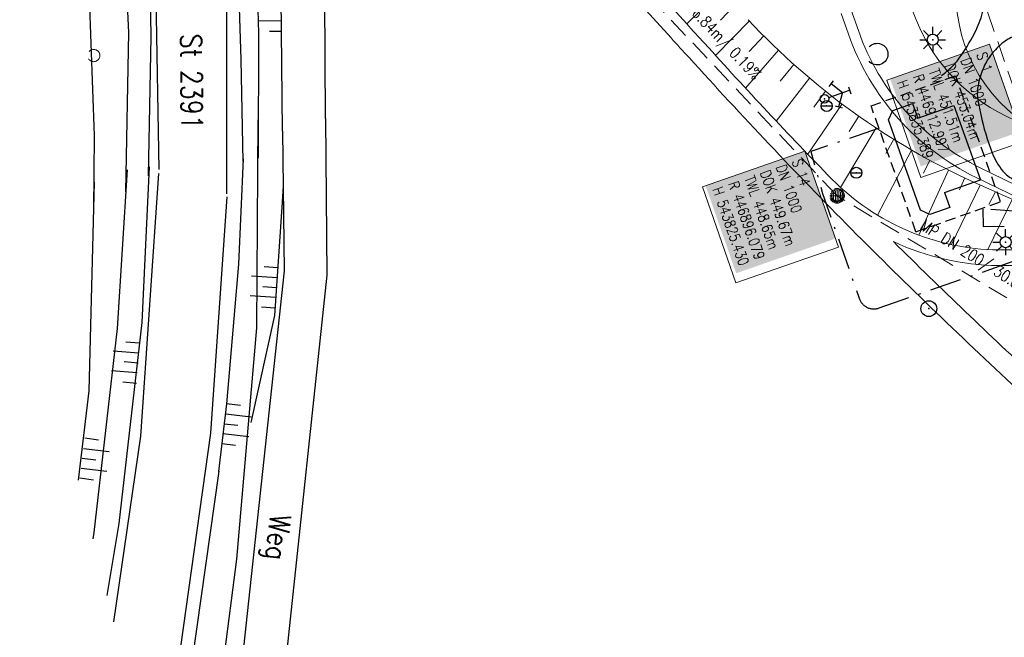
# Model space of a CAD drawing. Extents: x 446577 to 447216, y 443659 to 444842.
# Tile 41 of 177: x 446795 to 446889, y 443880 to 443939. Entities that reach past the tile are written whole.
import ezdxf

# ---------------------------------------------------------------- set-up
doc = ezdxf.new("R2010")
doc.units = 0
doc.header["$LTSCALE"] = 2
doc.header["$MEASUREMENT"] = 0
for name, pattern in [('AUSGEZOGEN', [0]), ('BAB-FM2', [2.6, 1.5, -0.5, 0.1, -0.5]), ('GESTRICH-X2', [1.5, 1, -0.5]), ('GESTRICHELT', [0.75, 0.5, -0.25])]:
    doc.linetypes.add(name, pattern=pattern)
doc.layers.get('0').update_dxf_attribs({"linetype": 'AUSGEZOGEN'})
for name, color, linetype in [('BAB_FM', 5, 'BAB-FM2'), ('Beschriftung', 7, 'CONTINUOUS'), ('DB-Bestand', 8, 'CONTINUOUS'), ('FBRTOP', 250, 'AUSGEZOGEN'), ('GEBAEUDE', 7, 'AUSGEZOGEN'), ('Hintergrund', 7, 'CONTINUOUS'), ('Hintergrundplan', 7, 'CONTINUOUS'), ('KANAL', 7, 'GESTRICH-X2'), ('SCHRIFT', 7, 'AUSGEZOGEN'), ('SCHSYMBOL', 200, 'AUSGEZOGEN'), ('SIGNATUR', 4, 'AUSGEZOGEN'), ('sonstige Schächte', 4, 'AUSGEZOGEN'), ('STRASSE', 250, 'AUSGEZOGEN')]:
    doc.layers.add(name, color=color, linetype=linetype)
doc.styles.add('6', font='txt_____.ttf', dxfattribs={"width": 0.8, "height": 1})
doc.styles.add('8', font='txt_____.ttf', dxfattribs={"width": 0.8, "height": 1})
doc.styles.add('ROMANS', font='romans.shx', dxfattribs={"width": 0.8})

# ---------------------------------------------------------------- blocks, each defined once
blk = doc.blocks.new('O-HYDR')
at = {"color": 0}
for p, q in [((-0.51, 3.6), (0.51, 3.6)), ((0, 0.61), (0, 3.61)), ((-1.94, 1.92), (-1.39, 1.09)), ((-1.67, 1.51), (0, 2.6)), ((0, 2.6), (1.64, 1.46)), ((1.36, 1.06), (1.92, 1.87))]:
    blk.add_line(p, q, dxfattribs=at)
blk.add_circle((0, 0), 0.605, dxfattribs=at)
blk.add_point((0, 0), dxfattribs=at)
blk = doc.blocks.new('W-SCHI')
at = {"color": 0}
blk.add_line((-0.75, 0.01), (0.75, 0), dxfattribs=at)
blk.add_circle((0, 0), 0.75, dxfattribs=at)
blk.add_point((0, 0), dxfattribs=at)
blk = doc.blocks.new('LICHTM')
for p, q in [((0, 0.75), (0, 1.75)), ((-1.75, 0), (-0.75, 0)), ((-0.53, 0.53), (-1.24, 1.24)), ((0.53, 0.53), (1.24, 1.24)), ((0.75, 0), (1.75, 0)), ((-0.53, -0.53), (-1.24, -1.24)), ((0, -0.75), (0, -1.75)), ((0.53, -0.53), (1.24, -1.24))]:
    blk.add_line(p, q)
blk.add_circle((0, 0), 0.75)
blk.add_point((0, 0))
blk = doc.blocks.new('PRIM_AC1_18')
at = {"layer": 'DB-Bestand', "color": 253, "linetype": 'Continuous'}
for points in [[(501.377, 25.068), (501.849, 26.298)], [(502.307, 24.71), (503.191, 27.011)], [(504.074, 24.031), (504.958, 26.332)], [(503.19, 24.371), (503.663, 25.601)], [(504.958, 23.692), (505.431, 24.922)]]:
    blk.add_lwpolyline(points, dxfattribs=at)
blk = doc.blocks.new('PRIM_AC1_19')
at = {"layer": 'DB-Bestand', "color": 253, "linetype": 'Continuous'}
for points in [[(493.878, 32.306), (493.462, 31.055)], [(494.776, 32.007), (493.998, 29.669)], [(495.675, 31.708), (495.258, 30.457)], [(496.573, 31.408), (495.794, 29.07)], [(497.518, 31.093), (497.102, 29.843)]]:
    blk.add_lwpolyline(points, dxfattribs=at)
blk = doc.blocks.new('PRIM_AC1_20')
at = {"layer": 'DB-Bestand', "color": 253, "linetype": 'Continuous'}
for points in [[(502.358, 38.612), (503.231, 40.917)], [(501.426, 38.965), (501.893, 40.198)], [(503.243, 38.277), (503.71, 39.51)], [(504.129, 37.942), (505.002, 40.246)], [(505.014, 37.606), (505.481, 38.839)]]:
    blk.add_lwpolyline(points, dxfattribs=at)
blk = doc.blocks.new('PRIM_AC1_21')
at = {"layer": 'DB-Bestand', "color": 253, "linetype": 'Continuous'}
for points in [[(490.074, 46.8), (489.674, 45.543)], [(490.976, 46.512), (490.228, 44.164)], [(491.878, 46.225), (491.478, 44.969)], [(492.78, 45.938), (492.033, 43.59)], [(493.73, 45.636), (493.33, 44.38)]]:
    blk.add_lwpolyline(points, dxfattribs=at)
blk = doc.blocks.new('PRIM_A65_340')
at = {"layer": 'DB-Bestand', "color": 253, "linetype": 'Continuous'}
blk.add_lwpolyline([(483.18, 106.485, -0.69108), (484.273, 108.069, -0.69108), (484.501, 106.158)], format="xyb", dxfattribs=at)
blk = doc.blocks.new('PRIM_AC1_397')
at = {"layer": 'DB-Bestand', "color": 253, "linetype": 'Continuous'}
for points in [[(464.769, 54.107), (464.509, 53.116)], [(465.691, 53.89), (465.134, 51.767)], [(466.613, 53.672), (466.341, 52.636)], [(467.534, 53.455), (466.966, 51.287)], [(468.505, 53.226), (468.22, 52.143)]]:
    blk.add_lwpolyline(points, dxfattribs=at)
blk = doc.blocks.new('GST')
at = {"color": 0}
blk.add_circle((0, 0), 0.75, dxfattribs=at)
blk.add_point((0, 0), dxfattribs=at)
blk = doc.blocks.new('10')
blk.add_blockref('GST', (0, 0))
blk = doc.blocks.new('Muldenschacht')
at = {"color": 18, "lineweight": 9, "true_color": 0x000000}
for p, q in [((-0.599087, 0.002979), (-0.699187, 0.002979)), ((-0.569691, 0.188574), (-0.664892, 0.219507)), ((-0.492399, 0.083917), (-0.591181, 0.100105)), ((-0.484382, 0.356002), (-0.565365, 0.41484)), ((-0.444073, 0.230912), (-0.53319, 0.276499)), ((0.502013, 0.002979), (-0.498987, 0.002979)), ((0.474843, 0.165641), (-0.471817, 0.165641)), ((-0.350626, 0.358645), (-0.421053, 0.429778)), ((-0.351511, 0.488874), (-0.410348, 0.569857)), ((0.38186, 0.328304), (-0.378834, 0.328304)), ((-0.228204, 0.447647), (-0.274147, 0.536581)), ((-0.215015, 0.669384), (-0.184082, 0.574183)), ((-0.096655, 0.595502), (-0.080293, 0.496748)), ((0.001562, 0.503479), (0.001464, -0.497521)), ((0.001513, 0.703679), (0.001513, 0.603579)), ((0.093794, 0.596447), (0.078414, 0.497536)), ((0.218041, 0.669384), (0.187109, 0.574183)), ((0.271415, 0.539517), (0.226431, 0.450094)), ((0.413374, 0.569857), (0.354537, 0.488874)), ((0.425748, 0.42812), (0.355042, 0.357263)), ((0.447803, 0.22953), (0.537061, 0.27484)), ((0.568391, 0.41484), (0.487409, 0.356002)), ((0.4959, 0.080963), (0.594778, 0.096559)), ((0.572718, 0.188574), (0.667918, 0.219507)), ((0.602083, 0.008988), (0.702178, 0.00999)), ((-0.569691, -0.182617), (-0.664892, -0.21355)), ((-0.493148, -0.073251), (-0.59208, -0.088497)), ((-0.484382, -0.350045), (-0.565365, -0.408882)), ((-0.445326, -0.222488), (-0.534694, -0.267581)), ((0.474843, -0.159684), (-0.471817, -0.159684)), ((-0.352742, -0.35058), (-0.423593, -0.421292)), ((-0.351511, -0.482917), (-0.410348, -0.5639)), ((0.38186, -0.322346), (-0.378834, -0.322346)), ((-0.228006, -0.441793), (-0.273909, -0.530747)), ((-0.184082, -0.568226), (-0.215015, -0.663427)), ((-0.079489, -0.490923), (-0.095689, -0.589704)), ((0.001513, -0.597621), (0.001513, -0.697721)), ((0.079714, -0.491374), (0.095355, -0.590245)), ((0.187109, -0.568226), (0.218041, -0.663427)), ((0.271696, -0.533418), (0.226665, -0.444019)), ((0.354537, -0.482917), (0.413374, -0.5639)), ((0.426841, -0.421069), (0.355953, -0.350395)), ((0.446654, -0.225822), (0.535682, -0.271583)), ((0.487409, -0.350045), (0.568391, -0.408882)), ((0.496174, -0.073247), (0.595107, -0.088493)), ((0.572718, -0.182617), (0.667918, -0.21355))]:
    blk.add_line(p, q, dxfattribs=at)
for radius in [0.7007, 0.6006, 0.5005]:
    blk.add_circle((0.001513, 0.002979), radius, dxfattribs=at)
blk = doc.blocks.new('Schacht')
at = {"color": 18, "lineweight": 9, "true_color": 0x000000}
blk.add_circle((0, 0), 0.779, dxfattribs=at)

msp = doc.modelspace()

# ---------------------------------------------------------------- linework, layer by layer
at = {"layer": 'BAB_FM', "flags": 128}
for points in [[(446876.641, 443928.394), (446870.126, 443926.162), (446871.253, 443922.165), (446874.724, 443912.205)], [(446876.634, 443911.282), (446892.163, 443916.694)]]:
    msp.add_lwpolyline(points, dxfattribs=at)
at = {"layer": 'BAB_FM'}
msp.add_arc((446876.12, 443912.655), 1.466, 197.87359, 290.55705, dxfattribs=at)
at = {"layer": 'Beschriftung', "color": 18, "lineweight": 9, "true_color": 0x000000}
for points in [[(446887.125, 443936.383), (446890.363, 443927.115), (446880.607, 443923.707), (446877.37, 443932.975), (446887.125, 443936.383)], [(446869.555, 443926.208), (446872.748, 443917.066), (446862.993, 443913.659), (446859.799, 443922.801), (446869.555, 443926.208)]]:
    msp.add_lwpolyline(points, close=True, dxfattribs=at)
at = {"layer": 'DB-Bestand', "linetype": 'Continuous'}
for p, q in [((446823.937, 443929.318), (446823.717, 443958.234)), ((446819.832, 443928.101), (446819.514, 443957.049)), ((446808.102, 443924.454), (446807.581, 443954.304)), ((446805.189, 443937.499), (446804.613, 443952.14)), ((446817.14, 443950.303), (446817.558, 443937.424)), ((446807.315, 443937.139), (446807.197, 443947.655)), ((446815.905, 443934.933), (446815.586, 443945.053)), ((446801.309, 443944.086), (446801.9, 443927.696)), ((446814.512, 443942.581), (446814.51, 443922.147)), ((446804.93, 443922.333), (446805.189, 443937.499)), ((446807.069, 443923.857), (446807.315, 443937.139)), ((446817.558, 443937.424), (446817.503, 443925.554)), ((446816.074, 443925.238), (446815.905, 443934.933)), ((446817.478, 443929.183), (446817.357, 443909.386)), ((446823.937, 443929.318), (446824.049, 443914.394)), ((446801.9, 443927.696), (446801.83, 443920.603)), ((446819.832, 443928.101), (446819.979, 443914.827)), ((446816.081, 443925.477), (446815.657, 443915.445)), ((446805.043, 443924.444), (446804.081, 443909.332)), ((446807.152, 443924.704), (446806.44, 443909.913)), ((446808.03, 443924.077), (446806.302, 443899.076)), ((446801.889, 443923.25), (446801.389, 443903.398)), ((446819.89, 443922.894), (446819.797, 443921.344)), ((446814.521, 443921.869), (446812.965, 443899.373)), ((446819.797, 443921.344), (446819.08, 443910.564)), ((446886.495, 443920.674), (446886.544, 443919.031)), ((446886.544, 443919.031), (446888.517, 443919.059)), ((446815.657, 443915.445), (446814.49, 443902.164)), ((446819.979, 443914.827), (446815.694, 443875.161)), ((446824.049, 443914.394), (446819.831, 443874.872)), ((446819.08, 443910.564), (446816.814, 443900.391)), ((446806.44, 443909.913), (446804.255, 443890.751)), ((446804.081, 443909.332), (446801.864, 443889.895)), ((446817.357, 443909.386), (446815.443, 443887.36)), ((446801.389, 443903.398), (446800.39, 443894.884)), ((446814.49, 443902.164), (446813.739, 443895.711)), ((446812.965, 443899.373), (446810.113, 443879.021)), ((446806.302, 443899.076), (446803.73, 443881.388)), ((446811.195, 443877.267), (446813.795, 443895.755)), ((446804.255, 443890.751), (446803.103, 443883.92)), ((446801.864, 443889.895), (446801.767, 443889.319)), ((446815.443, 443887.36), (446812.266, 443862.683))]:
    msp.add_line(p, q, dxfattribs=at)
at = {"layer": 'FBRTOP', "color": 0, "const_width": 0.5}
for points in [[(446953.236, 443912.197, -0.000006), (446957.365, 443900.399, 0.000004), (446961.494, 443888.601, 0.000002), (446973.881, 443853.206, 0.000002), (446986.269, 443817.81, 0.000004), (446998.657, 443782.416, -0.000006), (447011.045, 443747.021, -0.000001), (447016.033, 443732.768, 0.000003)], [(446979.664, 443921.447, -0.000006), (446983.793, 443909.648, 0.000004), (446987.922, 443897.849, 0.000002), (447000.31, 443862.454, 0.000002), (447012.697, 443827.06, 0.000004), (447025.085, 443791.665, -0.000006), (447037.473, 443756.271, 0), (447039.084, 443751.668, 0.000003)], [(446954.889, 443992.234, 0.000003), (446959.018, 443980.437, -0.000018)], [(446928.459, 443982.988, 0.000003), (446932.589, 443971.189, -0.000018), (446936.719, 443959.39, -0.000007), (446940.848, 443947.592, 0.000013), (446944.977, 443935.794, 0.000013), (446949.106, 443923.995, -0.000019)], [(446866.566, 444271.777, 0.002691), (446871.765, 444245.898, 0.003085), (446877.214, 444220.305, 0.003296), (446882.62, 444196.418, 0.003493), (446888.335, 444172.666, 0.003551), (446894.287, 444149.378, 0.002848), (446900.319, 444126.973, 0.002558), (446907.306, 444102.1, 0.002824), (446915.542, 444073.946, 0.003985), (446921.651, 444054.071, 0.002928), (446930.243, 444027.436, 0.003935), (446936.907, 444007.707, 0.000126), (446946.647, 443979.626, 0.000195), (446952.953, 443961.485, 0.000026), (446968.558, 443916.655, 0.000443), (446969.471, 443914.039, 0.00013), (446975.672, 443896.342, -0.000082), (446985.547, 443868.172, -0.00001), (446990.142, 443855.056, -0.000011), (446994.25, 443843.328, -0.000533)], [(446963.147, 443968.64, -0.000007), (446967.276, 443956.841, 0.000013)], [(446953.074, 443997.422, 0.000004), (446954.683, 443992.821, 0.00003)], [(446926.622, 443988.238, 0.000004), (446928.252, 443983.582, 0.00003)], [(447028.928, 443744.324, 0.000022), (447043.482, 443702.654, 0.000434)]]:
    msp.add_lwpolyline(points, format="xyb", dxfattribs=at)
at = {"layer": 'GEBAEUDE', "linetype": 'GESTRICHELT', "flags": 128}
for points in [[(446875.863, 443930.515), (446883.916, 443933.385)], [(446888.187, 443921.4), (446883.916, 443933.385)], [(446880.134, 443918.53), (446875.863, 443930.515)], [(446880.134, 443918.53), (446888.187, 443921.4)]]:
    msp.add_lwpolyline(points, dxfattribs=at)
at = {"layer": 'GEBAEUDE'}
for points in [[(446881.469, 443920.174), (446880.562, 443920.604), (446877.506, 443929.179), (446877.937, 443930.086), (446879.821, 443930.758)], [(446879.821, 443930.758), (446880.324, 443929.345)], [(446883.753, 443930.567), (446886.278, 443923.48)], [(446882.85, 443922.258), (446883.353, 443920.845)], [(446883.353, 443920.845), (446881.469, 443920.174)]]:
    msp.add_lwpolyline(points, dxfattribs=at)
at = {"layer": 'GEBAEUDE', "flags": 128}
for points in [[(446880.324, 443929.345), (446883.753, 443930.567)], [(446882.85, 443922.258), (446886.278, 443923.48)]]:
    msp.add_lwpolyline(points, dxfattribs=at)
at = {"layer": 'Hintergrund', "color": 254, "lineweight": 18, "true_color": 0xcccccc}
for p, q in [((446861.576, 443941.522), (446858.313, 443938.328)), ((446862.888, 443940.103), (446861.533, 443938.67)), ((446864.274, 443938.605), (446861.089, 443935.351)), ((446873.015, 443939.329), (446873.706, 443937.355)), ((446865.642, 443937.187), (446864.258, 443935.688)), ((446867.052, 443935.808), (446863.915, 443932.205)), ((446868.503, 443934.468), (446867.203, 443932.885)), ((446869.995, 443933.17), (446866.832, 443929.079)), ((446871.526, 443931.914), (446870.413, 443930.386)), ((446873.095, 443930.702), (446869.827, 443925.926)), ((446874.7, 443929.535), (446873.768, 443928.083)), ((446876.342, 443928.414), (446872.939, 443922.762)), ((446878.017, 443927.34), (446877.254, 443925.986)), ((446879.725, 443926.314), (446876.469, 443920.117)), ((446881.465, 443925.338), (446880.86, 443924.101)), ((446883.235, 443924.413), (446880.423, 443918.211)), ((446884.774, 443923.66), (446884.292, 443922.529)), ((446886.256, 443922.96), (446883.527, 443917.313)), ((446885.653, 443923.252), (446900.693, 443916.499)), ((446889.304, 443921.613), (446886.989, 443916.848)), ((446887.695, 443922.335), (446887.085, 443921.126)), ((446899.136, 443916.857), (446887.995, 443916.813))]:
    msp.add_line(p, q, dxfattribs=at)
for points in [[(446892.396, 443927.757, -0.292532), (446883.953, 443941.545, 0.089418), (446883.112, 443946.801), (446871.832, 443978.997, 0.198904), (446870.301, 443980.708), (446865.531, 443983.003, -0.198904), (446864.001, 443984.714), (446853.018, 444016.06, -0.198904), (446853.146, 444018.352), (446855.441, 444023.122, 0.198904), (446855.569, 444025.415), (446854.288, 444029.071, 0.198904), (446852.757, 444030.783), (446847.986, 444033.081, -0.200245), (446846.455, 444034.793)], [(446839.003, 443956.516), (446856.823, 443936.991, 0.009277), (446858.536, 443935.124)], [(446848.219, 443949.384), (446858.311, 443938.327, 0.009462), (446860.008, 443936.479)], [(446873.781, 443940.166), (446874.65, 443937.686, 0.197945), (446886.308, 443924.602), (446933.579, 443901.639, -0.198221), (446943.716, 443890.262), (446947.324, 443879.963, 0.096812), (446965.974, 443847.587)], [(446879.841, 443939.504, 0.197946), (446888.711, 443929.549), (446892.396, 443927.757)], [(446864.163, 443938.724, 0.098515), (446885.653, 443923.252)], [(446873.706, 443937.355, 0.197945), (446885.871, 443923.702), (446900.454, 443916.618)], [(446860.008, 443936.479, 0.009078), (446872.129, 443923.539)], [(446858.546, 443935.113, 0.01146), (446873.989, 443918.787)], [(446872.129, 443923.539, 0.196774), (446887.995, 443916.813)], [(446873.989, 443918.787, 0.009729), (446890.295, 443903.071)], [(446878.002, 443917.597, 0.009768), (446891.788, 443904.41)], [(446878.002, 443917.597, 0.106708), (446887.977, 443915.313), (446890.095, 443915.322)]]:
    msp.add_lwpolyline(points, format="xyb", dxfattribs=at)
at = {"layer": 'Hintergrundplan', "color": 254, "lineweight": 18, "true_color": 0xcccccc}
for p, q in [((446861.576, 443941.522), (446858.313, 443938.328)), ((446862.888, 443940.103), (446861.533, 443938.67)), ((446864.274, 443938.605), (446861.089, 443935.351)), ((446873.015, 443939.329), (446873.706, 443937.355)), ((446865.642, 443937.187), (446864.258, 443935.688)), ((446867.052, 443935.808), (446863.915, 443932.205)), ((446868.503, 443934.468), (446867.203, 443932.885)), ((446869.995, 443933.17), (446866.832, 443929.079)), ((446871.526, 443931.914), (446870.413, 443930.386)), ((446873.095, 443930.702), (446869.827, 443925.926)), ((446874.7, 443929.535), (446873.768, 443928.083)), ((446876.342, 443928.414), (446872.939, 443922.762)), ((446878.017, 443927.34), (446877.254, 443925.986)), ((446879.725, 443926.314), (446876.469, 443920.117)), ((446881.465, 443925.338), (446880.86, 443924.101)), ((446883.235, 443924.413), (446880.423, 443918.211)), ((446884.774, 443923.66), (446884.292, 443922.529)), ((446886.256, 443922.96), (446883.527, 443917.313)), ((446885.653, 443923.252), (446900.693, 443916.499)), ((446889.304, 443921.613), (446886.989, 443916.848)), ((446887.695, 443922.335), (446887.085, 443921.126)), ((446899.136, 443916.857), (446887.995, 443916.813))]:
    msp.add_line(p, q, dxfattribs=at)
for points in [[(446892.396, 443927.757, -0.292532), (446883.953, 443941.545, 0.089418), (446883.112, 443946.801), (446871.832, 443978.997, 0.198904), (446870.301, 443980.708), (446865.531, 443983.003, -0.198904), (446864.001, 443984.714), (446853.018, 444016.06, -0.198904), (446853.146, 444018.352), (446855.441, 444023.122, 0.198904), (446855.569, 444025.415), (446854.288, 444029.071, 0.198904), (446852.757, 444030.783), (446847.986, 444033.081, -0.200245), (446846.455, 444034.793)], [(446839.003, 443956.516), (446856.823, 443936.991, 0.009277), (446858.536, 443935.124)], [(446860.008, 443936.479, -0.009462), (446858.311, 443938.327), (446848.219, 443949.384)], [(446873.781, 443940.166), (446874.65, 443937.686, 0.197945), (446886.308, 443924.602), (446933.579, 443901.639, -0.198221), (446943.716, 443890.262), (446947.324, 443879.963, 0.096812), (446965.974, 443847.587)], [(446879.841, 443939.504, 0.197946), (446888.711, 443929.549), (446892.396, 443927.757)], [(446864.163, 443938.724, 0.098515), (446885.653, 443923.252)], [(446873.706, 443937.355, 0.197945), (446885.871, 443923.702), (446900.454, 443916.618)], [(446860.008, 443936.479, 0.009078), (446872.129, 443923.539)], [(446858.546, 443935.113, 0.01146), (446873.989, 443918.787)], [(446872.129, 443923.539, 0.196774), (446887.995, 443916.813)], [(446873.989, 443918.787, 0.009729), (446890.295, 443903.071)], [(446878.002, 443917.597, 0.009768), (446891.788, 443904.41)], [(446878.002, 443917.597, 0.106708), (446887.977, 443915.313), (446890.095, 443915.322)]]:
    msp.add_lwpolyline(points, format="xyb", dxfattribs=at)
at = {"layer": 'KANAL', "color": 92, "lineweight": 9, "true_color": 0x00b400}
for p, q in [((446889.541, 443931.92, 453.044), (446872.599, 443981.162)), ((446872.623, 443921.961, 449.672), (446840.477, 443956.026, 449.829)), ((446899.075, 443906.047, 453.375), (446872.623, 443921.961, 449.672))]:
    msp.add_line(p, q, dxfattribs=at)
at = {"layer": 'STRASSE'}
for points in [[(447043.661, 443874.317, 0.00065), (447041.176, 443881.432, 0.001872), (447040.301, 443883.897, 0.056151), (447039.637, 443885.247, 0.027107), (447037.823, 443887.77, 0.023122), (447036.129, 443889.687, 0.039357), (447035, 443890.681, 0.016729), (447033.458, 443891.758, 0.021771), (447032.213, 443892.493, 0.00424), (447031.256, 443892.992, 0.001159), (447027.738, 443894.78, 0.012233), (447021.582, 443897.704, -0.012648), (447015.63, 443900.536, -0.04443), (447012.536, 443902.469, -0.040823), (447009.574, 443905.112, -0.048131), (447006.927, 443908.492, -0.056635), (447005.322, 443911.773, -0.000988), (447002.382, 443920.089, -0.000382), (446994.841, 443941.603, -0.000001), (446989.039, 443958.198, -0.000032)], [(447068.931, 443945.908, 0.000002), (447074.525, 443910.767, 0.000014)], [(447049.189, 444050.771, 0.000203), (447055.063, 444013.845, 0.000415), (447057.959, 443995.782, 0.000007), (447066.417, 443943.312, -0.000072), (447067.235, 443938.233, -0.000506), (447069.899, 443921.568, 0.000383), (447073.414, 443899.55, 0.002551), (447074.205, 443894.777, 0.000503), (447078.363, 443870.591, 0.006787)], [(446899.997, 443927.335, 0.000094), (446914.046, 443887.41, 0.000281)]]:
    msp.add_lwpolyline(points, format="xyb", dxfattribs=at)
at = {"layer": 'STRASSE', "flags": 128}
for points in [[(446882.559, 443933.398, 0.023797), (446883.586, 443934.263, 0.046717), (446884.043, 443934.773, 0.033068), (446885.516, 443937.068, 0.044884), (446886.327, 443938.909, 0.0324), (446886.853, 443940.883, 0.054779), (446886.957, 443942.089, 0.029587), (446886.875, 443943.087, 0.050245), (446886.733, 443943.66, 0.035921), (446886.172, 443944.935, 0.019209), (446884.869, 443947.188, 0.004433), (446884.011, 443948.521, 0.017258), (446883.776, 443948.854, 0.021963), (446883.24, 443949.499, 0.015162), (446882.396, 443950.373, 0.02873), (446881.636, 443951.033, -0.029979), (446880.91, 443951.667, -0.02256), (446880.314, 443952.309, -0.017964), (446879.634, 443953.173, -0.025115), (446878.883, 443954.318, -0.042659), (446878.535, 443955.046, -0.00555), (446878.141, 443956.128, -0.00019), (446867.003, 443987.866, -0.00016), (446855.773, 444019.937, -0.003307), (446855.241, 444021.491, -0.036218), (446855.123, 444021.951, -0.009041), (446854.82, 444023.825, -0.04885), (446854.788, 444024.531, -0.026482), (446854.926, 444025.825)], [(446894.439, 443922.169, 0.11758), (446895.937, 443922.332, 0.158016), (446896.836, 443923.023, 0.045675), (446897.336, 443923.915, 0.05349), (446897.604, 443924.747, 0.054227), (446897.709, 443925.829, 0.028173), (446897.568, 443927.913, 0.085203), (446896.175, 443932.512, 0.084233), (446893.304, 443936.433, 0.021951), (446892.258, 443937.363, 0.09072), (446891.959, 443937.527, 0.082966), (446891.391, 443937.616, 0.051923), (446890.481, 443937.512, 0.062951), (446889.351, 443937.108, 0.055958), (446888.224, 443936.368, 0.061069), (446887.224, 443935.307, 0.062057), (446886.523, 443934.055, 0.047896), (446886.045, 443932.457, 0.073505), (446885.993, 443931.368, 0.020411), (446886.06, 443930.893, 0.007979), (446886.299, 443929.69, 0.040472), (446887.401, 443926.041, 0.076888), (446888.415, 443924.3, 0.067416), (446888.876, 443923.867, 0.0249), (446890.311, 443922.945, 0.083973), (446892.129, 443922.274, 0.070237), (446894.439, 443922.169)]]:
    msp.add_lwpolyline(points, format="xyb", dxfattribs=at)
msp.add_lwpolyline([(446896.841, 443915.573), (446895.498, 443917.374), (446893.464, 443919.075), (446890.334, 443920.424), (446887.266, 443920.648)], dxfattribs=at)

# ---------------------------------------------------------------- block references
at = {"linetype": 'Continuous', "rotation": 283.8990849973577}
for name, p in [('PRIM_AC1_397', (446655.519, 444379.591)), ('PRIM_A65_340', (446656.239, 444379.581)), ('PRIM_AC1_21', (446656.239, 444379.581)), ('PRIM_AC1_19', (446656.239, 444379.581)), ('PRIM_AC1_20', (446656.239, 444379.581)), ('PRIM_AC1_18', (446656.239, 444379.581))]:
    msp.add_blockref(name, p, dxfattribs=at)
at = {"layer": 'KANAL', "xscale": 0.75, "yscale": 0.75}
msp.add_blockref('Schacht', (446801.862, 443935.312), dxfattribs=at)
at = {"layer": 'KANAL', "rotation": 270}
msp.add_blockref('Muldenschacht', (446872.623, 443921.961), dxfattribs=at)
at = {"layer": 'SCHSYMBOL', "rotation": 289.2892}
msp.add_blockref('10', (446881.357, 443911.216), dxfattribs=at)
at = {"layer": 'SIGNATUR', "xscale": 0.7, "yscale": 0.7, "zscale": 0.7}
for p in [(446881.735, 443936.819), (446888.671, 443917.545)]:
    msp.add_blockref('LICHTM', p, dxfattribs=at)
at = {"layer": 'SIGNATUR', "xscale": 0.6999999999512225, "yscale": 0.6999999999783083, "zscale": 0.7, "rotation": 288.9778512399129}
msp.add_blockref('O-HYDR', (446871.432, 443931.189), dxfattribs=at)
at = {"layer": 'sonstige Schächte', "xscale": 0.7, "yscale": 0.7, "zscale": 0.7}
for p in [(446871.63, 443930.511), (446874.454, 443924.152)]:
    msp.add_blockref('W-SCHI', p, dxfattribs=at)

# ---------------------------------------------------------------- texts
at = {"layer": 'Beschriftung', "color": 92, "true_color": 0x00b400, "char_height": 1.1, "attachment_point": 1, "line_spacing_factor": 0.959981, "style": '6'}
for s, insert, rotation in [('MP DN 350/ 46.84m/ 0.19%', (446853.348, 443946.548), 313.33986), ('MP DN 200/ 30.87m/ 1.91%', (446881.026, 443919.77), 328.01895)]:
    msp.add_mtext(s, dxfattribs=dict(at, insert=insert, rotation=rotation))
at = {"layer": 'Beschriftung', "color": 18, "true_color": 0x000000, "char_height": 1, "attachment_point": 1, "rotation": 289.25515, "line_spacing_factor": 0.959981, "style": '8', "bg_fill": 1, "box_fill_scale": 1.5, "bg_fill_color": 256, "bg_fill_true_color": 11599800, "bg_fill_transparency": 0}
for s, insert in [('S 1^JDN 1000^JDOK 453.04m^JTWL 451.51m^JR 446912.997^JH 543835.389', (446886.818, 443935.746)), ('S 14^JDN 1000^JDOK 449.67m^JTWL 448.65m^JR 446896.079^JH 543825.430', (446869.247, 443925.571))]:
    msp.add_mtext(s, dxfattribs=dict(at, insert=insert))
at = {"layer": 'DB-Bestand', "linetype": 'Continuous', "style": 'ROMANS', "oblique": 360, "width": 0.8334}
msp.add_text('Weg', height=2, rotation=263.89908, dxfattribs=at).set_placement((446818.673, 443891.679))
at = {"layer": 'SCHRIFT', "linetype": 'Continuous', "style": 'ROMANS', "oblique": 360, "width": 0.8334}
msp.add_text('St 2391', height=2, rotation=270.42351, dxfattribs=at).set_placement((446810.148, 443937.377))

doc.saveas('drawing.dxf')
